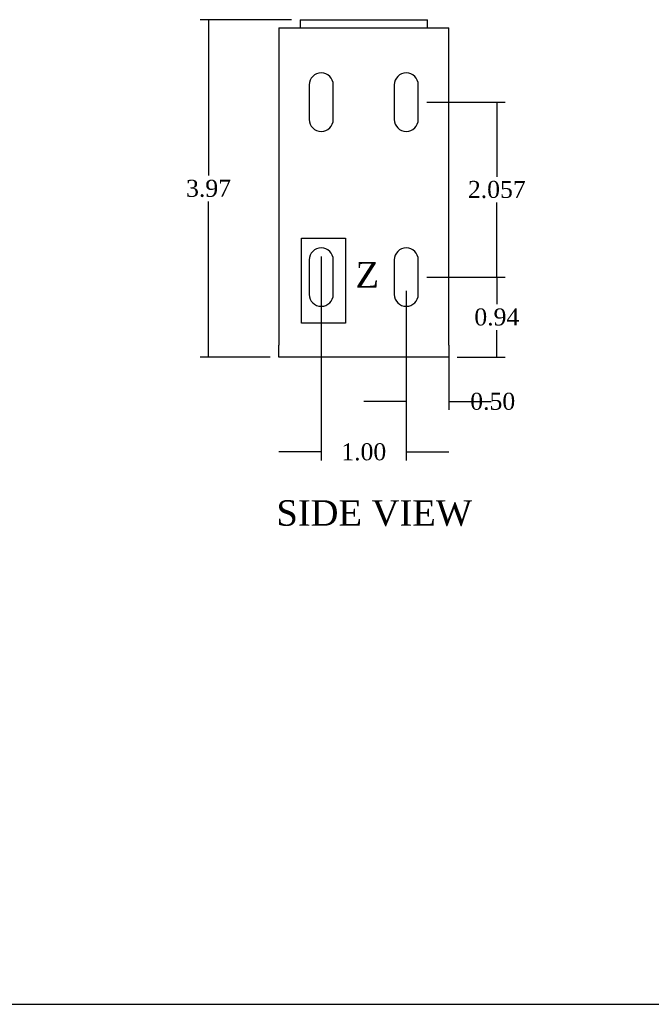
# Model space of a CAD drawing. Header units: inches. Extents: x 0.2 to 29.9, y -0.1 to 19.9.
# Tile 2 of 4: x 15 to 22.5, y 0.1 to 11.7. Entities that reach past the tile are written whole.
import ezdxf
from ezdxf.enums import TextEntityAlignment as Align
from ezdxf.lldxf.tags import DXFTag

# ---------------------------------------------------------------- set-up
doc = ezdxf.new("R2010")
doc.units = ezdxf.units.IN
doc.header["$MEASUREMENT"] = 0
for name, color, linetype in [('COM55559-2', 7, 'Continuous'), ('COM55740-2', 7, 'Continuous'), ('Default', 7, 'Continuous')]:
    doc.layers.add(name, color=color, linetype=linetype)
doc.styles.add('SEACAD_Times_New_Roman', font='times.ttf')
tags = doc.linetypes.add('CENTER2', pattern=[1.125, 0.75, -0.125, 0.125, -0.125]).pattern_tags.tags
tags[10:11] = [DXFTag(74, 4), DXFTag(75, 0), DXFTag(340, '0'), DXFTag(46, 0.0), DXFTag(50, 0.0), DXFTag(44, 0.0), DXFTag(45, 0.0)]
tags[8:9] = [DXFTag(74, 4), DXFTag(75, 0), DXFTag(340, '0'), DXFTag(46, 0.0), DXFTag(50, 0.0), DXFTag(44, 0.0), DXFTag(45, 0.0)]
tags[6:7] = [DXFTag(74, 4), DXFTag(75, 0), DXFTag(340, '0'), DXFTag(46, 0.0), DXFTag(50, 0.0), DXFTag(44, 0.0), DXFTag(45, 0.0)]
tags[4:5] = [DXFTag(74, 4), DXFTag(75, 0), DXFTag(340, '0'), DXFTag(46, 0.0), DXFTag(50, 0.0), DXFTag(44, 0.0), DXFTag(45, 0.0)]
doc.dimstyles.new('HAMMOND', dxfattribs={"dimtxt": 0.2, "dimasz": 0.25, "dimexe": 0.1, "dimexo": 0.1, "dimgap": 0.05, "dimtad": 0, "dimtih": 1, "dimtoh": 1, "dimdec": 3, "dimzin": 0, "dimdsep": 46, "dimtxsty": 'SEACAD_Times_New_Roman', "dimblk1": '_SE_FILLED', "dimblk2": '_SE_FILLED', "dimsah": 1, "dimcen": 0.1, "dimadec": 0, "dimazin": 0, "dimtfac": 0.8, "dimtofl": 0, "dimtmove": 0, "dimatfit": 3, "dimfxl": 1, "dimtolj": 1, "dimtzin": 0, "dimarcsym": 0})
doc.dimstyles.new('HAMMOND_(STH_-_42x28)', dxfattribs={"dimtxt": 0.2, "dimasz": 0.25, "dimexe": 0.1, "dimexo": 0.1, "dimgap": 0.05, "dimtad": 0, "dimtih": 1, "dimtoh": 1, "dimzin": 0, "dimdsep": 46, "dimtxsty": 'SEACAD_Times_New_Roman', "dimblk1": '_SE_FILLED', "dimblk2": '_SE_FILLED', "dimsah": 1, "dimcen": 0.1, "dimadec": 0, "dimazin": 0, "dimtfac": 0.8, "dimtofl": 0, "dimtmove": 0, "dimatfit": 3, "dimfxl": 1, "dimtolj": 1, "dimtzin": 0, "dimarcsym": 0})

# ---------------------------------------------------------------- blocks, each defined once
blk = doc.blocks.new('SE2')
at = {"layer": 'COM55559-2', "color": 7, "linetype": 'Continuous'}
for p, q in [((18.08, 11.596), (20.08, 11.596)), ((18.08, 11.596), (18.08, 11.453)), ((20.08, 11.453), (20.08, 11.596)), ((18.08, 11.453), (18.08, 7.864)), ((20.08, 7.864), (20.08, 11.453)), ((18.439, 10.924), (18.439, 10.518)), ((18.72, 10.518), (18.72, 10.924)), ((19.439, 10.924), (19.439, 10.518)), ((19.72, 10.518), (19.72, 10.924)), ((18.439, 8.867), (18.439, 8.461)), ((18.72, 8.461), (18.72, 8.867)), ((19.439, 8.867), (19.439, 8.461)), ((19.72, 8.461), (19.72, 8.867)), ((18.08, 7.721), (18.08, 7.864)), ((20.08, 7.864), (20.08, 7.721)), ((20.08, 7.721), (18.08, 7.721))]:
    blk.add_line(p, q, dxfattribs=at)
for centre, start, end in [((18.58, 10.924), 0, 180), ((19.58, 10.924), 0, 180), ((18.58, 10.518), 180, 0), ((19.58, 10.518), 180, 0), ((18.58, 8.867), 0, 180), ((19.58, 8.867), 0, 180), ((18.58, 8.461), 180, 0), ((19.58, 8.461), 180, 0)]:
    blk.add_arc(centre, 0.141, start, end, dxfattribs=at)
at = {"layer": 'COM55740-2', "color": 7, "linetype": 'Continuous'}
for p, q in [((18.33, 11.691), (19.83, 11.691)), ((18.33, 11.691), (18.33, 11.596)), ((19.83, 11.596), (19.83, 11.691))]:
    blk.add_line(p, q, dxfattribs=at)
blk = doc.blocks.new('_SE_FILLED')
at = {"color": 0}
blk.add_line((0, 0), (-1, 0), dxfattribs=at)
blk.add_solid([(0, 0), (-1, -0.1665), (-1, 0.1665), (0, 0)], dxfattribs=at)
blk = doc.blocks.new('DMBLK25')
at = {"layer": 'Default', "color": 0, "linetype": 'Continuous', "lineweight": -2, "transparency": 16777216}
for p, q in [((19.58, 8.502), (19.58, 7.101)), ((20.08, 7.764), (20.08, 7.101)), ((19.33, 7.201), (19.08, 7.201)), ((20.33, 7.201), (20.58, 7.201))]:
    blk.add_line(p, q, dxfattribs=at)
at = {"layer": 'Defpoints', "color": 0, "transparency": 16777216}
for p in [(19.58, 8.602), (20.08, 7.864), (19.58, 7.201)]:
    blk.add_point(p, dxfattribs=at)
at = {"layer": 'Default', "color": 0, "lineweight": -2, "transparency": 16777216, "xscale": 0.25, "yscale": 0.25, "zscale": 0.25}
blk.add_blockref('_SE_FILLED', (19.58, 7.201), dxfattribs=at)
at = {"layer": 'Default', "color": 0, "lineweight": -2, "transparency": 16777216, "xscale": 0.25, "yscale": 0.25, "zscale": 0.25, "rotation": 180}
blk.add_blockref('_SE_FILLED', (20.08, 7.201), dxfattribs=at)
at = {"layer": 'Default', "color": 0, "transparency": 16777216, "insert": (20.597, 7.201), "char_height": 0.2, "attachment_point": 5, "style": 'SEACAD_Times_New_Roman'}
blk.add_mtext('\\A1;\\A1;0.50', dxfattribs=at)
blk = doc.blocks.new('DMBLK26')
at = {"layer": 'Default', "color": 0, "linetype": 'Continuous', "lineweight": -2, "transparency": 16777216}
for p, q in [((18.58, 8.908), (18.58, 6.507)), ((19.58, 8.502), (19.58, 6.507)), ((18.33, 6.607), (18.08, 6.607)), ((19.83, 6.607), (20.08, 6.607))]:
    blk.add_line(p, q, dxfattribs=at)
at = {"layer": 'Defpoints', "color": 0, "transparency": 16777216}
for p in [(18.58, 9.008), (19.58, 8.602), (18.58, 6.607)]:
    blk.add_point(p, dxfattribs=at)
at = {"layer": 'Default', "color": 0, "lineweight": -2, "transparency": 16777216, "xscale": 0.25, "yscale": 0.25, "zscale": 0.25}
blk.add_blockref('_SE_FILLED', (18.58, 6.607), dxfattribs=at)
at = {"layer": 'Default', "color": 0, "lineweight": -2, "transparency": 16777216, "xscale": 0.25, "yscale": 0.25, "zscale": 0.25, "rotation": 180}
blk.add_blockref('_SE_FILLED', (19.58, 6.607), dxfattribs=at)
at = {"layer": 'Default', "color": 0, "transparency": 16777216, "insert": (19.08, 6.607), "char_height": 0.2, "attachment_point": 5, "style": 'SEACAD_Times_New_Roman'}
blk.add_mtext('\\A1;\\A1;1.00', dxfattribs=at)
blk = doc.blocks.new('DMBLK27')
at = {"layer": 'Default', "color": 0, "linetype": 'Continuous', "lineweight": -2, "transparency": 16777216}
for p, q in [((18.23, 11.691), (17.154, 11.691)), ((17.254, 11.441), (17.254, 9.858)), ((17.254, 7.971), (17.254, 9.554)), ((17.98, 7.721), (17.154, 7.721))]:
    blk.add_line(p, q, dxfattribs=at)
at = {"layer": 'Defpoints', "color": 0, "transparency": 16777216}
for p in [(17.254, 11.691), (18.33, 11.691), (18.08, 7.721)]:
    blk.add_point(p, dxfattribs=at)
at = {"layer": 'Default', "color": 0, "lineweight": -2, "transparency": 16777216, "xscale": 0.25, "yscale": 0.25, "zscale": 0.25}
for p, rotation in [((17.254, 11.691), 90), ((17.254, 7.721), 270)]:
    blk.add_blockref('_SE_FILLED', p, dxfattribs=dict(at, rotation=rotation))
at = {"layer": 'Default', "color": 0, "transparency": 16777216, "insert": (17.254, 9.706), "char_height": 0.2, "attachment_point": 5, "style": 'SEACAD_Times_New_Roman'}
blk.add_mtext('\\A1;\\A1;3.97', dxfattribs=at)
blk = doc.blocks.new('SE8')
at = {"color": 7, "linetype": 'Continuous', "style": 'SEACAD_Times_New_Roman'}
blk.add_text('Z', height=0.3, dxfattribs=at).set_placement((18.983, 8.841), align=Align.TOP_LEFT)
blk = doc.blocks.new('SE7')
at = {"layer": 'Default', "color": 7, "linetype": 'CENTER2'}
for p, q in [((18.347, 9.123), (18.867, 9.123)), ((18.347, 8.123), (18.347, 9.123)), ((18.867, 9.123), (18.867, 8.123)), ((18.867, 8.123), (18.347, 8.123))]:
    blk.add_line(p, q, dxfattribs=at)
at = {"layer": 'Default'}
blk.add_blockref('SE8', (0, 0), dxfattribs=at)
blk = doc.blocks.new('DMBLK32')
at = {"layer": 'Default', "color": 0, "linetype": 'Continuous', "lineweight": -2, "transparency": 16777216}
for p, q in [((19.82, 8.664), (20.745, 8.664)), ((20.645, 8.414), (20.645, 8.345)), ((20.645, 7.971), (20.645, 8.041)), ((20.18, 7.721), (20.745, 7.721))]:
    blk.add_line(p, q, dxfattribs=at)
at = {"layer": 'Defpoints', "color": 0, "transparency": 16777216}
for p in [(19.72, 8.664), (20.645, 8.664), (20.08, 7.721)]:
    blk.add_point(p, dxfattribs=at)
at = {"layer": 'Default', "color": 0, "lineweight": -2, "transparency": 16777216, "xscale": 0.25, "yscale": 0.25, "zscale": 0.25}
for p, rotation in [((20.645, 8.664), 90), ((20.645, 7.721), 270)]:
    blk.add_blockref('_SE_FILLED', p, dxfattribs=dict(at, rotation=rotation))
at = {"layer": 'Default', "color": 0, "transparency": 16777216, "insert": (20.645, 8.193), "char_height": 0.2, "attachment_point": 5, "style": 'SEACAD_Times_New_Roman'}
blk.add_mtext('\\A1;\\A1;0.94', dxfattribs=at)
blk = doc.blocks.new('DMBLK35')
at = {"layer": 'Default', "color": 0, "linetype": 'Continuous', "lineweight": -2, "transparency": 16777216}
for p, q in [((19.82, 10.721), (20.745, 10.721)), ((20.645, 10.471), (20.645, 9.845)), ((20.645, 8.914), (20.645, 9.541)), ((19.82, 8.664), (20.745, 8.664))]:
    blk.add_line(p, q, dxfattribs=at)
at = {"layer": 'Defpoints', "color": 0, "transparency": 16777216}
for p in [(19.72, 10.721), (20.645, 10.721), (19.72, 8.664)]:
    blk.add_point(p, dxfattribs=at)
at = {"layer": 'Default', "color": 0, "lineweight": -2, "transparency": 16777216, "xscale": 0.25, "yscale": 0.25, "zscale": 0.25}
for p, rotation in [((20.645, 10.721), 90), ((20.645, 8.664), 270)]:
    blk.add_blockref('_SE_FILLED', p, dxfattribs=dict(at, rotation=rotation))
at = {"layer": 'Default', "color": 0, "transparency": 16777216, "insert": (20.645, 9.693), "char_height": 0.2, "attachment_point": 5, "style": 'SEACAD_Times_New_Roman'}
blk.add_mtext('\\A1;\\A1;2.057', dxfattribs=at)
blk = doc.blocks.new('BORDER')
at = {"layer": 'Default', "color": 7, "linetype": 'Continuous'}
blk.add_line((-41.86, 0), (0, 0), dxfattribs=at)

msp = doc.modelspace()

# ---------------------------------------------------------------- block references
at = {"layer": 'Default', "color": 7, "xscale": 0.71, "yscale": 0.71, "zscale": 0.71}
msp.add_blockref('BORDER', (29.8926, 0.1109), dxfattribs=at)
at = {"layer": 'Default'}
for name in ['SE2', 'SE7']:
    msp.add_blockref(name, (0, 0), dxfattribs=at)

# ---------------------------------------------------------------- texts
at = {"layer": 'Default', "color": 7, "linetype": 'Continuous', "style": 'SEACAD_Times_New_Roman'}
msp.add_text('SIDE VIEW', height=0.3, dxfattribs=at).set_placement((18.0524, 6.04), align=Align.TOP_LEFT)

# ---------------------------------------------------------------- dimensions: what is measured, and where the dimension line sits
at = {"layer": 'Default', "color": 7, "linetype": 'Continuous'}
for base, p1, p2, dimstyle, picture, middle, dimtype in [((17.254, 11.6913), (18.0795, 7.7213), (18.3295, 11.6913), 'HAMMOND_(STH_-_42x28)', 'DMBLK27', (17.254, 9.7063), 160), ((20.645, 10.7213), (19.7202, 8.6643), (19.7202, 10.7213), 'HAMMOND', 'DMBLK35', (20.645, 9.6928), 161), ((20.645, 8.6643), (20.0795, 7.7213), (19.7202, 8.6643), 'HAMMOND_(STH_-_42x28)', 'DMBLK32', (20.645, 8.1928), 160)]:
    dim = msp.add_linear_dim(base=base, p1=p1, p2=p2, angle=90, text='\\A1;<>', dimstyle=dimstyle, dxfattribs=at)
    dim.commit()
    dim.dimension.update_dxf_attribs({"geometry": picture, "text_midpoint": middle, "dimtype": dimtype})
dim = msp.add_linear_dim(base=(18.5795, 6.607), p1=(19.5795, 8.6018), p2=(18.5795, 9.008), text='\\A1;<>', dimstyle='HAMMOND_(STH_-_42x28)', dxfattribs=at)
dim.commit()
dim.dimension.update_dxf_attribs({"geometry": 'DMBLK26', "text_midpoint": (19.0795, 6.607), "dimtype": 160})
dim = msp.add_linear_dim(base=(19.5795, 7.2006), p1=(20.0795, 7.8643), p2=(19.5795, 8.6018), text='\\A1;<>', dimstyle='HAMMOND_(STH_-_42x28)', override={"dimtmove": 1}, dxfattribs=at)
dim.commit()
dim.dimension.update_dxf_attribs({"geometry": 'DMBLK25', "text_midpoint": (20.597, 7.2006), "dimtype": 160})

doc.saveas('drawing.dxf')
